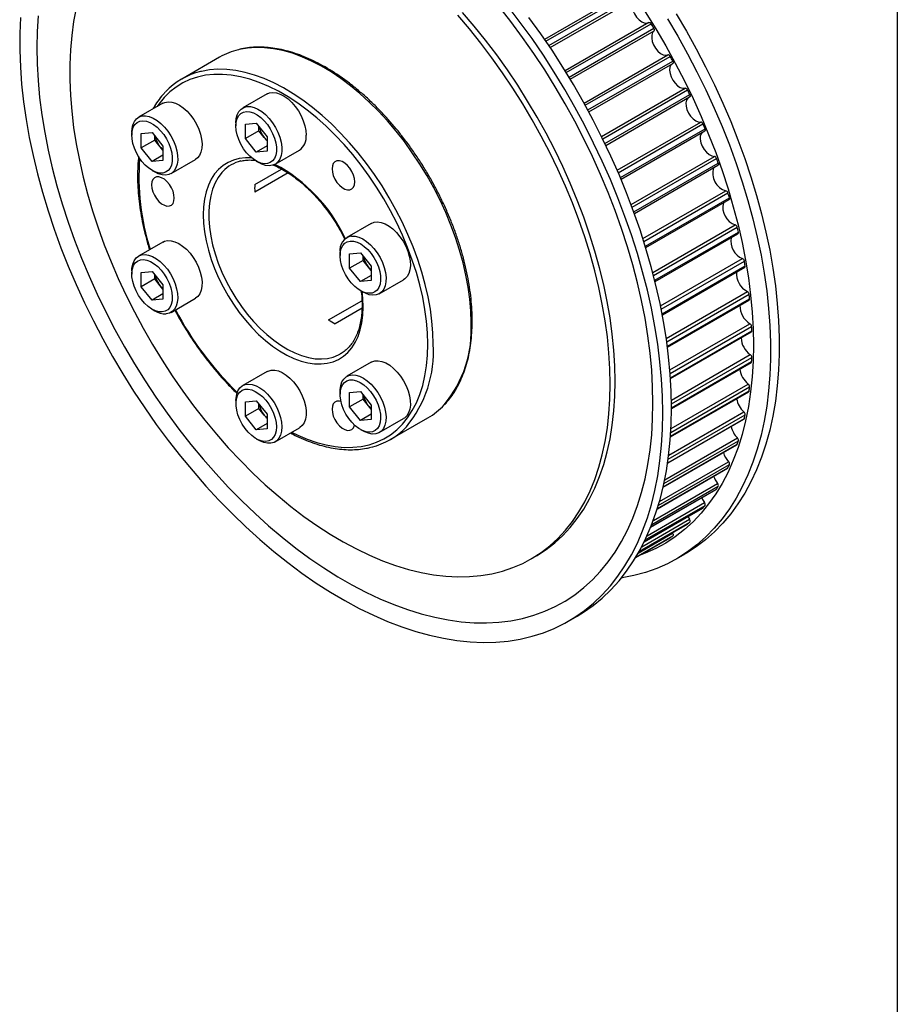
# Model space of a CAD drawing. Header units: millimetres. Extents: x 19 to 819, y 19 to 629.
# Tile 5 of 6: x 704 to 819, y 421 to 550. Entities that reach past the tile are written whole.
import ezdxf

# ---------------------------------------------------------------- set-up
doc = ezdxf.new("R2010")
doc.units = ezdxf.units.MM
doc.header["$LTSCALE"] = 3
doc.layers.add('TEXT', color=140, linetype='Continuous', lineweight=25)

msp = doc.modelspace()

# ---------------------------------------------------------------- linework, layer by layer
for p, q in [((783.98, 553.879), (773.017, 547.55)), ((773.164, 547.336), (784.258, 553.74)), ((773.552, 546.763), (784.649, 553.169)), ((773.739, 546.485), (784.69, 552.807)), ((786.66, 549.767), (775.698, 543.439)), ((775.847, 543.196), (786.953, 549.607)), ((776.209, 542.602), (787.315, 549.013)), ((776.37, 542.336), (787.331, 548.663)), ((730.502, 545.22), (725.553, 542.362)), ((778.186, 539.19), (789.147, 545.518)), ((778.336, 538.919), (789.442, 545.33)), ((778.669, 538.308), (789.775, 544.719)), ((778.805, 538.057), (789.767, 544.386)), ((736.698, 540.407), (733.516, 538.57)), ((780.464, 534.837), (791.415, 541.159)), ((780.611, 534.537), (791.708, 540.943)), ((780.913, 533.914), (792.007, 540.319)), ((781.025, 533.68), (791.988, 540.009)), ((723.073, 539.189), (719.891, 537.352)), ((732.636, 536.624), (732.636, 536.216)), ((733.873, 536.445), (735.287, 536.571)), ((733.873, 534.559), (733.873, 536.445)), ((735.287, 536.571), (736.702, 534.812)), ((735.641, 535.579), (735.641, 536.131)), ((782.514, 530.411), (793.444, 536.721)), ((782.656, 530.084), (793.732, 536.478)), ((719.011, 535.406), (719.011, 534.998)), ((720.248, 535.226), (721.662, 535.353)), ((720.248, 533.341), (720.248, 535.226)), ((721.662, 535.353), (723.076, 533.594)), ((722.016, 534.361), (722.016, 534.913)), ((735.641, 535.579), (733.873, 534.559)), ((736.348, 534.7), (735.641, 535.579)), ((782.924, 529.454), (793.997, 535.846)), ((783.015, 529.237), (793.967, 535.56)), ((722.016, 534.361), (720.248, 533.341)), ((722.723, 533.481), (722.016, 534.361)), ((723.076, 533.594), (723.076, 531.708)), ((735.287, 532.8), (733.873, 534.559)), ((736.702, 533.616), (735.287, 532.8)), ((736.702, 534.26), (736.348, 534.7)), ((736.702, 534.812), (736.702, 532.926)), ((721.662, 531.581), (720.248, 533.341)), ((723.076, 532.398), (721.662, 531.581)), ((723.076, 533.042), (722.723, 533.481)), ((736.702, 532.926), (735.287, 532.8)), ((737.766, 531.209), (740.948, 533.046)), ((723.076, 531.708), (721.662, 531.581)), ((724.141, 529.99), (727.323, 531.827)), ((735.287, 531.624), (735.641, 531.419)), ((784.323, 525.948), (795.219, 532.238)), ((784.455, 525.594), (795.5, 531.97)), ((784.687, 524.962), (795.728, 531.335)), ((784.759, 524.763), (795.689, 531.073)), ((721.662, 530.405), (722.015, 530.201)), ((735.093, 528.549), (738.607, 530.578)), ((739.447, 530.083), (735.093, 527.569)), ((738.608, 530.577), (738.594, 530.57)), ((785.877, 521.481), (796.726, 527.744)), ((785.997, 521.102), (796.999, 527.454)), ((786.192, 520.473), (797.187, 526.82)), ((786.247, 520.293), (797.141, 526.581)), ((750.323, 523.457), (747.141, 521.62)), ((787.167, 517.046), (797.954, 523.274)), ((787.271, 516.645), (798.216, 522.963)), ((787.428, 516.023), (798.364, 522.335)), ((787.468, 515.861), (798.311, 522.12)), ((723.073, 521.021), (719.891, 519.184)), ((746.261, 519.675), (746.261, 519.266)), ((747.499, 519.495), (748.913, 519.621)), ((747.499, 517.609), (747.499, 519.495)), ((748.913, 519.621), (750.327, 517.862)), ((749.266, 518.63), (747.499, 517.609)), ((749.266, 518.63), (749.266, 519.182)), ((749.973, 517.75), (749.266, 518.63)), ((788.186, 512.679), (798.894, 518.86)), ((788.272, 512.256), (799.142, 518.531)), ((719.011, 517.238), (719.011, 516.83)), ((720.248, 517.058), (721.662, 517.185)), ((720.248, 515.173), (720.248, 517.058)), ((721.662, 517.185), (723.076, 515.425)), ((748.913, 515.85), (747.499, 517.609)), ((750.327, 517.31), (749.973, 517.75)), ((750.327, 517.862), (750.327, 515.976)), ((788.39, 511.647), (799.249, 517.915)), ((788.417, 511.504), (799.191, 517.724)), ((722.016, 516.193), (720.248, 515.173)), ((722.016, 516.193), (722.016, 516.745)), ((722.723, 515.313), (722.016, 516.193)), ((750.327, 516.666), (748.913, 515.85)), ((750.327, 515.976), (748.913, 515.85)), ((751.391, 514.259), (754.573, 516.096)), ((721.662, 513.413), (720.248, 515.173)), ((723.076, 514.23), (721.662, 513.413)), ((723.076, 514.874), (722.723, 515.313)), ((723.076, 515.425), (723.076, 513.54)), ((748.912, 514.674), (749.266, 514.47)), ((788.932, 508.415), (799.538, 514.538)), ((723.076, 513.54), (721.662, 513.413)), ((724.141, 511.822), (727.323, 513.659)), ((744.763, 510.821), (749.117, 513.335)), ((788.994, 507.972), (799.771, 514.193)), ((789.074, 507.381), (799.835, 513.593)), ((789.09, 507.256), (799.775, 513.424)), ((721.662, 512.237), (722.015, 512.033)), ((749.126, 512.36), (745.611, 510.331)), ((749.116, 512.354), (749.126, 512.361)), ((789.403, 504.291), (799.881, 510.34)), ((789.44, 503.83), (800.097, 509.982)), ((789.48, 503.26), (800.119, 509.402)), ((789.487, 503.154), (800.057, 509.255)), ((746.157, 506.299), (746.32, 506.389)), ((750.323, 505.289), (747.141, 503.452)), ((789.605, 500.342), (799.921, 506.297)), ((789.612, 499.863), (800.119, 505.929)), ((789.615, 499.322), (800.097, 505.374)), ((789.615, 499.232), (800.035, 505.248)), ((736.698, 504.071), (733.516, 502.234)), ((746.261, 501.507), (746.261, 501.098)), ((747.499, 501.327), (748.913, 501.453)), ((747.499, 499.441), (747.499, 501.327)), ((748.913, 501.453), (750.327, 499.694)), ((789.482, 495.529), (799.711, 501.434)), ((789.487, 495.602), (799.771, 501.539)), ((789.52, 496.111), (799.835, 502.065)), ((789.548, 496.605), (799.657, 502.441)), ((732.636, 500.288), (732.636, 499.88)), ((733.873, 500.109), (735.287, 500.235)), ((733.873, 498.223), (733.873, 500.109)), ((735.287, 500.235), (736.702, 498.476)), ((749.266, 500.462), (747.499, 499.441)), ((749.266, 500.462), (749.266, 501.014)), ((749.973, 499.582), (749.266, 500.462)), ((735.641, 499.243), (733.873, 498.223)), ((735.641, 499.243), (735.641, 499.795)), ((736.348, 498.364), (735.641, 499.243)), ((748.913, 497.682), (747.499, 499.441)), ((750.327, 499.142), (749.973, 499.582)), ((750.327, 499.694), (750.327, 497.808)), ((789.248, 493.118), (799.092, 498.8)), ((735.287, 496.464), (733.873, 498.223)), ((736.702, 497.924), (736.348, 498.364)), ((736.702, 498.476), (736.702, 496.59)), ((750.327, 498.498), (748.913, 497.682)), ((750.327, 497.808), (748.913, 497.682)), ((751.391, 496.091), (754.573, 497.928)), ((752.8, 495.163), (757.75, 498.02)), ((789.108, 492.081), (799.085, 497.841)), ((789.117, 492.139), (799.142, 497.927)), ((789.183, 492.609), (799.249, 498.42)), ((736.702, 497.28), (735.287, 496.464)), ((736.702, 496.59), (735.287, 496.464)), ((737.766, 494.873), (740.948, 496.71)), ((748.912, 496.506), (749.266, 496.302)), ((735.287, 495.288), (735.641, 495.083)), ((788.625, 489.4), (798.364, 495.022)), ((788.734, 489.922), (798.229, 495.403)), ((788.521, 488.93), (798.164, 494.497)), ((788.531, 488.974), (798.216, 494.565)), ((787.764, 486.123), (796.953, 491.427)), ((787.774, 486.154), (796.999, 491.479)), ((787.889, 486.528), (797.187, 491.895)), ((788.045, 487.062), (797.076, 492.276)), ((786.905, 483.715), (795.463, 488.655)), ((786.913, 483.735), (795.5, 488.692)), ((787.037, 484.048), (795.728, 489.065)), ((787.244, 484.594), (795.641, 489.442)), ((786.045, 481.781), (793.704, 486.202)), ((786.051, 481.792), (793.732, 486.226)), ((786.167, 482.033), (793.997, 486.553)), ((786.424, 482.586), (793.935, 486.922)), ((785.714, 481.125), (791.971, 484.737)), ((791.77, 485.086), (791.971, 484.737)), ((785.329, 480.414), (791.69, 484.086)), ((785.331, 480.418), (791.708, 484.099)), ((785.417, 480.573), (792.007, 484.377)), ((791.708, 484.099), (791.69, 484.086)), ((784.925, 479.72), (789.442, 482.328)), ((784.925, 479.72), (789.437, 482.324)), ((784.957, 479.774), (789.775, 482.555)), ((785.268, 480.307), (789.764, 482.902)), ((789.442, 482.328), (789.437, 482.324)), ((789.733, 482.956), (789.764, 482.902)), ((784.925, 479.719), (787.321, 481.103)), ((787.328, 481.107), (787.321, 481.103)), ((771.246, 479.542), (771.882, 479.909)), ((790.257, 479.548), (791.389, 480.201)), ((776.158, 471.409), (777.289, 472.062))]:
    msp.add_line(p, q)
at = {"flags": 128}
for points in [[(711.738, 551.643), (711.405, 549.885), (711.154, 548.063), (710.987, 546.18), (710.903, 544.243), (710.903, 542.254), (710.987, 540.22), (711.154, 538.144), (711.405, 536.033), (711.738, 533.889), (712.153, 531.72), (712.649, 529.53), (713.225, 527.323), (713.879, 525.106), (714.61, 522.884), (715.416, 520.662), (716.295, 518.445), (717.245, 516.238), (718.264, 514.047), (719.349, 511.876), (720.498, 509.732), (721.708, 507.619), (722.977, 505.542), (724.3, 503.506), (725.676, 501.516), (727.1, 499.577), (728.57, 497.692), (730.082, 495.868), (731.632, 494.107), (733.216, 492.415), (734.832, 490.794), (736.475, 489.25), (738.141, 487.785), (739.826, 486.404), (741.526, 485.109), (743.238, 483.903), (744.956, 482.79), (746.678, 481.772), (748.399, 480.851), (750.114, 480.03), (751.821, 479.311), (753.514, 478.694), (755.19, 478.183), (756.845, 477.777), (758.475, 477.478), (760.075, 477.287), (761.643, 477.204), (763.174, 477.229), (764.666, 477.362), (766.113, 477.604), (767.514, 477.952), (768.863, 478.407), (770.16, 478.967), (771.399, 479.632), (772.579, 480.399), (773.697, 481.267), (774.749, 482.233), (775.734, 483.295), (776.649, 484.452), (777.491, 485.699), (778.26, 487.035), (778.953, 488.455), (779.568, 489.957), (780.104, 491.537), (780.56, 493.192), (780.934, 494.916), (781.226, 496.707), (781.435, 498.56), (781.561, 500.471), (781.603, 502.434)], [(787.189, 499.944), (787.147, 502.087), (787.022, 504.273), (786.814, 506.499), (786.523, 508.759), (786.149, 511.049), (785.694, 513.364), (785.159, 515.7), (784.545, 518.051), (783.852, 520.413), (783.083, 522.781), (782.239, 525.15), (781.321, 527.514), (780.333, 529.87), (779.274, 532.212), (778.149, 534.536), (776.959, 536.835), (775.707, 539.107), (774.394, 541.346), (773.025, 543.547), (771.602, 545.706), (770.127, 547.818), (768.604, 549.879), (767.037, 551.885)], [(788.483, 498.65), (788.441, 500.839), (788.316, 503.071), (788.108, 505.343), (787.817, 507.649), (787.443, 509.986), (786.988, 512.349), (786.453, 514.733), (785.838, 517.133), (785.145, 519.544), (784.375, 521.963), (783.529, 524.383), (782.61, 526.8), (781.619, 529.21), (780.558, 531.607), (779.429, 533.987), (778.235, 536.345), (776.977, 538.677), (775.659, 540.977), (774.283, 543.241), (772.851, 545.465), (771.367, 547.645), (769.833, 549.775), (768.253, 551.852)], [(784.69, 552.807), (784.523, 552.547), (784.446, 552.196), (784.464, 551.781), (784.576, 551.332), (784.774, 550.883), (785.043, 550.467), (785.363, 550.116), (785.71, 549.854), (786.058, 549.703), (786.382, 549.672), (786.617, 549.742)], [(704.431, 550.417), (704.348, 548.303), (704.348, 546.138), (704.431, 543.927), (704.598, 541.675), (704.848, 539.385), (705.181, 537.063), (705.595, 534.712), (706.09, 532.338), (706.665, 529.946), (707.32, 527.539), (708.052, 525.124), (708.86, 522.704), (709.742, 520.285), (710.697, 517.871), (711.724, 515.467), (712.819, 513.077), (713.981, 510.708), (715.207, 508.362), (716.495, 506.046), (717.843, 503.763), (719.247, 501.518), (720.705, 499.316), (722.214, 497.16), (723.772, 495.056), (725.374, 493.007), (727.018, 491.018), (728.7, 489.092), (730.418, 487.233), (732.167, 485.445), (733.945, 483.732), (735.748, 482.096), (737.571, 480.541), (739.412, 479.071), (741.267, 477.688), (743.133, 476.394), (745.004, 475.193), (746.879, 474.087), (748.753, 473.077), (750.622, 472.167), (752.482, 471.358), (754.331, 470.651), (756.164, 470.047), (757.977, 469.549), (759.768, 469.157), (761.532, 468.871), (763.266, 468.693), (764.966, 468.623), (766.63, 468.66), (768.253, 468.805), (769.833, 469.058), (771.367, 469.418), (772.851, 469.883), (774.283, 470.455), (775.659, 471.13), (776.977, 471.908), (778.235, 472.788), (779.429, 473.767), (780.558, 474.844), (781.619, 476.016), (782.61, 477.282), (783.529, 478.638), (784.375, 480.082), (785.145, 481.611), (785.838, 483.222), (786.453, 484.912), (786.988, 486.678), (787.443, 488.515), (787.817, 490.421), (788.108, 492.391), (788.316, 494.422), (788.441, 496.51), (788.483, 498.65)], [(706.746, 550.615), (706.621, 548.574), (706.579, 546.48), (706.621, 544.337), (706.746, 542.151), (706.954, 539.925), (707.246, 537.665), (707.619, 535.375), (708.074, 533.06), (708.609, 530.724), (709.223, 528.373), (709.916, 526.01), (710.685, 523.643), (711.529, 521.274), (712.447, 518.909), (713.435, 516.554), (714.494, 514.212), (715.619, 511.888), (716.809, 509.588), (718.061, 507.317), (719.374, 505.078), (720.743, 502.877), (722.166, 500.718), (723.641, 498.606), (725.164, 496.544), (726.731, 494.538), (728.341, 492.592), (729.989, 490.709), (731.672, 488.893), (733.387, 487.148), (735.129, 485.478), (736.896, 483.887), (738.684, 482.376), (740.488, 480.951), (742.306, 479.613), (744.133, 478.365), (745.967, 477.211), (747.801, 476.151), (749.635, 475.19), (751.462, 474.327), (753.28, 473.567), (755.084, 472.909), (756.872, 472.355), (758.639, 471.907), (760.381, 471.565), (762.096, 471.33), (763.779, 471.202), (765.427, 471.183), (767.037, 471.271), (768.604, 471.467), (770.127, 471.77), (771.602, 472.18), (773.025, 472.695), (774.394, 473.315), (775.707, 474.039), (776.959, 474.865), (778.149, 475.79), (779.274, 476.814), (780.333, 477.935), (781.321, 479.149), (782.239, 480.454), (783.083, 481.848), (783.852, 483.328), (784.545, 484.89), (785.159, 486.532), (785.694, 488.25), (786.149, 490.04), (786.523, 491.899), (786.814, 493.823), (787.022, 495.808), (787.147, 497.85), (787.189, 499.944)], [(781.603, 502.434), (781.561, 504.446), (781.435, 506.502), (781.226, 508.596), (780.934, 510.724), (780.56, 512.881), (780.104, 515.062), (779.568, 517.261), (778.953, 519.473), (778.26, 521.693), (777.491, 523.916), (776.649, 526.137), (775.734, 528.349), (774.749, 530.549), (773.697, 532.73), (772.579, 534.888), (771.399, 537.017), (770.16, 539.113), (768.863, 541.17), (767.514, 543.184), (766.113, 545.149), (764.666, 547.062), (763.174, 548.917), (761.643, 550.71)], [(782.239, 502.802), (782.197, 504.814), (782.072, 506.869), (781.863, 508.964), (781.57, 511.092), (781.196, 513.249), (780.74, 515.429), (780.204, 517.628), (779.589, 519.841), (778.896, 522.061), (778.128, 524.284), (777.285, 526.504), (776.37, 528.717), (775.386, 530.916), (774.333, 533.098), (773.216, 535.256), (772.036, 537.385), (770.796, 539.481), (769.5, 541.538), (768.15, 543.551), (766.75, 545.517), (765.302, 547.429), (763.811, 549.284), (762.28, 551.077)], [(789.615, 499.303), (789.573, 501.492), (789.448, 503.724), (789.239, 505.996), (788.948, 508.302), (788.575, 510.639), (788.12, 513.002), (787.584, 515.386), (786.969, 517.786), (786.276, 520.197), (785.506, 522.616), (784.66, 525.036), (783.741, 527.453), (782.75, 529.863), (781.689, 532.26), (780.56, 534.64), (779.366, 536.998), (778.109, 539.33), (776.79, 541.63), (775.414, 543.894), (773.983, 546.119), (772.498, 548.298), (770.965, 550.428)], [(786.177, 551.139), (787.547, 548.938), (788.859, 546.7), (790.111, 544.428), (791.301, 542.128), (792.427, 539.805), (793.485, 537.463), (794.474, 535.107), (795.391, 532.742), (796.235, 530.374), (797.004, 528.006), (797.697, 525.644), (798.312, 523.293), (798.847, 520.957), (799.301, 518.641), (799.675, 516.351), (799.966, 514.091), (800.174, 511.866), (800.3, 509.679), (800.341, 507.537), (800.3, 505.443), (800.174, 503.401), (799.966, 501.416), (799.675, 499.492), (799.301, 497.633), (798.847, 495.843), (798.312, 494.125), (797.697, 492.483), (797.004, 490.92), (796.235, 489.441), (795.391, 488.047), (794.474, 486.741), (793.485, 485.527), (792.427, 484.407), (791.301, 483.383), (790.111, 482.457), (788.859, 481.632), (787.547, 480.908), (786.177, 480.288), (785.387, 479.986)], [(790.209, 550.907), (791.556, 548.624), (792.845, 546.307), (794.071, 543.962), (795.233, 541.592), (796.328, 539.203), (797.354, 536.799), (798.309, 534.385), (799.192, 531.965), (800, 529.546), (800.732, 527.13), (801.386, 524.724), (801.961, 522.331), (802.457, 519.957), (802.871, 517.607), (803.203, 515.284), (803.453, 512.995), (803.62, 510.742), (803.704, 508.531), (803.704, 506.367), (803.62, 504.252), (803.453, 502.192), (803.203, 500.191), (802.871, 498.252), (802.457, 496.38), (801.961, 494.578), (801.386, 492.85), (800.732, 491.199), (800, 489.628), (799.192, 488.141), (798.309, 486.741), (797.354, 485.43), (796.328, 484.211), (795.233, 483.086), (794.071, 482.058), (792.845, 481.128), (791.556, 480.299), (791.389, 480.201)], [(789.078, 550.253), (790.425, 547.971), (791.713, 545.654), (792.94, 543.309), (794.101, 540.939), (795.196, 538.55), (796.223, 536.146), (797.178, 533.732), (798.061, 531.312), (798.869, 528.892), (799.601, 526.477), (800.255, 524.07), (800.83, 521.678), (801.325, 519.304), (801.74, 516.954), (802.072, 514.631), (802.322, 512.342), (802.489, 510.089), (802.572, 507.878), (802.572, 505.713), (802.489, 503.599), (802.322, 501.539), (802.072, 499.538), (801.74, 497.599), (801.325, 495.727), (800.83, 493.925), (800.255, 492.197), (799.601, 490.546), (798.869, 488.975), (798.061, 487.488), (797.178, 486.088), (796.223, 484.777), (795.196, 483.558), (794.101, 482.433), (792.94, 481.405), (791.713, 480.475), (790.425, 479.646), (789.078, 478.919), (787.673, 478.295), (786.215, 477.777), (784.706, 477.364), (783.149, 477.058), (783.058, 477.043)], [(786.66, 549.767), (786.688, 549.778), (786.724, 549.781), (786.762, 549.774), (786.803, 549.756), (786.844, 549.73), (786.883, 549.695), (786.92, 549.654), (786.953, 549.607)], [(787.331, 548.663), (787.138, 548.437), (787.031, 548.112), (787.018, 547.714), (787.101, 547.272), (787.273, 546.82), (787.521, 546.39), (787.827, 546.015), (788.168, 545.722), (788.519, 545.534), (788.854, 545.464), (789.147, 545.518)], [(763.395, 510.496), (763.353, 511.991), (763.227, 513.528), (763.017, 515.101), (762.725, 516.701), (762.351, 518.324), (761.898, 519.961), (761.367, 521.605), (760.76, 523.249), (760.081, 524.886), (759.332, 526.509), (758.517, 528.11), (757.638, 529.683), (756.701, 531.221), (755.708, 532.716), (754.665, 534.163), (753.576, 535.556), (752.446, 536.887), (751.279, 538.152), (750.081, 539.344), (748.856, 540.459), (747.612, 541.492), (746.352, 542.437), (745.082, 543.292), (743.808, 544.051), (742.535, 544.713), (741.269, 545.274), (740.016, 545.731), (738.781, 546.083), (737.569, 546.328), (736.386, 546.465), (735.237, 546.493), (734.126, 546.412), (733.06, 546.223), (732.959, 546.199)], [(789.724, 544.361), (789.546, 544.192), (789.411, 543.896), (789.368, 543.519), (789.42, 543.088), (789.565, 542.635), (789.791, 542.194), (790.08, 541.798), (790.413, 541.476), (790.764, 541.253), (791.106, 541.144), (791.415, 541.159)], [(789.775, 544.719), (789.799, 544.667), (789.817, 544.614), (789.827, 544.563), (789.829, 544.514), (789.824, 544.471), (789.811, 544.434), (789.791, 544.404), (789.767, 544.386)], [(757.738, 507.639), (757.696, 509.122), (757.569, 510.648), (757.359, 512.208), (757.066, 513.798), (756.692, 515.408), (756.237, 517.032), (755.705, 518.664), (755.098, 520.295), (754.417, 521.918), (753.668, 523.526), (752.851, 525.112), (751.973, 526.668), (751.035, 528.188), (750.043, 529.666), (749.001, 531.094), (747.913, 532.465), (746.785, 533.775), (745.621, 535.017), (744.427, 536.185), (743.208, 537.274), (741.969, 538.28), (740.716, 539.198), (739.455, 540.024), (738.191, 540.753), (736.93, 541.384), (735.677, 541.913), (734.438, 542.337), (733.219, 542.655), (732.025, 542.866), (730.861, 542.968), (729.733, 542.961), (728.645, 542.845), (727.603, 542.62), (726.611, 542.288), (725.673, 541.85), (724.795, 541.308), (723.978, 540.665), (723.229, 539.922), (722.548, 539.085), (722.315, 538.751)], [(758.445, 507.639), (758.403, 509.134), (758.277, 510.671), (758.067, 512.243), (757.775, 513.844), (757.401, 515.466), (756.948, 517.103), (756.417, 518.747), (755.81, 520.391), (755.131, 522.028), (754.382, 523.651), (753.567, 525.252), (752.688, 526.825), (751.751, 528.363), (750.759, 529.859), (749.716, 531.306), (748.626, 532.698), (747.496, 534.03), (746.329, 535.294), (745.131, 536.487), (743.907, 537.602), (742.662, 538.634), (741.402, 539.58), (740.132, 540.434), (738.858, 541.194), (737.585, 541.856), (736.32, 542.416), (735.067, 542.874), (733.831, 543.226), (732.62, 543.471), (731.436, 543.607), (730.287, 543.636), (729.177, 543.555), (728.11, 543.366), (728.009, 543.342)], [(736.698, 540.407), (737.036, 540.548), (737.47, 540.606), (737.943, 540.553), (738.441, 540.389), (738.951, 540.12), (739.456, 539.753), (739.944, 539.3), (740.399, 538.772), (740.808, 538.185), (741.161, 537.557), (741.447, 536.904), (741.657, 536.247), (741.785, 535.603), (741.828, 534.992)], [(792.007, 540.319), (792.029, 540.266), (792.043, 540.214), (792.05, 540.163), (792.049, 540.117), (792.04, 540.076), (792.023, 540.042), (792, 540.017), (791.988, 540.009)], [(723.073, 539.189), (723.343, 539.309), (723.769, 539.386), (724.237, 539.351), (724.732, 539.205), (725.24, 538.953), (725.747, 538.602), (726.239, 538.162), (726.7, 537.646)], [(732.636, 536.624), (732.679, 537.186), (732.807, 537.681), (733.017, 538.096), (733.303, 538.419), (733.656, 538.641), (734.065, 538.754), (734.521, 538.756), (735.008, 538.647), (735.513, 538.43), (736.023, 538.111), (736.521, 537.7), (736.994, 537.207), (737.428, 536.648), (737.811, 536.038), (738.131, 535.395), (738.379, 534.738), (738.549, 534.085), (738.635, 533.455), (738.635, 532.867), (738.549, 532.336), (738.379, 531.879), (738.131, 531.509), (737.811, 531.236), (737.428, 531.068), (736.994, 531.01), (736.521, 531.063), (736.023, 531.227), (735.641, 531.419)], [(791.767, 539.881), (791.73, 539.845), (791.567, 539.581), (791.494, 539.227), (791.516, 538.809), (791.632, 538.36), (791.833, 537.911), (792.105, 537.498), (792.426, 537.149), (792.774, 536.893), (793.122, 536.746), (793.444, 536.721)], [(719.011, 535.406), (719.041, 535.878), (719.155, 536.386), (719.352, 536.815), (719.625, 537.154), (719.967, 537.393), (720.368, 537.525), (720.817, 537.545), (721.3, 537.455), (721.803, 537.255), (722.313, 536.953), (722.814, 536.556), (723.292, 536.076), (723.734, 535.527), (724.126, 534.924), (724.457, 534.286), (724.718, 533.629), (724.901, 532.974), (725.002, 532.339), (725.016, 531.743), (724.944, 531.202), (724.788, 530.731), (724.552, 530.346), (724.243, 530.056), (723.87, 529.87), (723.444, 529.793), (722.977, 529.828), (722.482, 529.974), (722.015, 530.201)], [(726.7, 537.646), (727.119, 537.068), (727.482, 536.445), (727.779, 535.796), (728.002, 535.138), (728.144, 534.49), (728.202, 533.872), (728.173, 533.301), (728.058, 532.794), (727.862, 532.364), (727.588, 532.025), (727.323, 531.827)], [(732.636, 536.216), (732.678, 536.738), (732.805, 537.194), (733.011, 537.57), (733.291, 537.853), (733.634, 538.034), (734.031, 538.107), (734.468, 538.071), (734.932, 537.925), (735.406, 537.676), (735.878, 537.33), (736.33, 536.899), (736.748, 536.398), (737.12, 535.841), (737.433, 535.247), (737.677, 534.635), (737.844, 534.024), (737.928, 533.435), (737.928, 532.886), (737.844, 532.395), (737.677, 531.978), (737.433, 531.647), (737.12, 531.414), (736.748, 531.287), (736.33, 531.268), (735.878, 531.359), (735.406, 531.558), (734.932, 531.857), (734.468, 532.246), (734.031, 532.714), (733.634, 533.246), (733.291, 533.824), (733.011, 534.429), (732.805, 535.043), (732.678, 535.645), (732.636, 536.216)], [(720.336, 531.581), (719.948, 532.121), (719.614, 532.705), (719.346, 533.313), (719.153, 533.926), (719.04, 534.524), (719.012, 535.089), (719.068, 535.601), (719.209, 536.045), (719.428, 536.406), (719.718, 536.672), (720.072, 536.835), (720.476, 536.89), (720.919, 536.835), (721.385, 536.672), (721.86, 536.406), (722.329, 536.045), (722.777, 535.602), (723.189, 535.09), (723.551, 534.525), (723.853, 533.927), (724.085, 533.314), (724.238, 532.706), (724.309, 532.122), (724.295, 531.582), (724.196, 531.102), (724.016, 530.698), (723.76, 530.383), (723.436, 530.167), (723.056, 530.058), (722.631, 530.057), (722.175, 530.167), (721.702, 530.382), (721.228, 530.697), (720.768, 531.101), (720.336, 531.581)], [(793.57, 535.33), (793.483, 535.199), (793.38, 534.87), (793.372, 534.47), (793.459, 534.027), (793.634, 533.575), (793.885, 533.146), (794.193, 532.774), (794.535, 532.486), (794.886, 532.303), (795.219, 532.238)], [(793.997, 535.846), (794.015, 535.793), (794.026, 535.742), (794.029, 535.693), (794.025, 535.649), (794.012, 535.611), (793.993, 535.581), (793.967, 535.56)], [(734.705, 532.034), (733.868, 532.052), (733.063, 531.961), (732.304, 531.762), (731.597, 531.457), (730.949, 531.048), (730.364, 530.539), (729.847, 529.933), (729.402, 529.236), (729.033, 528.452), (728.743, 527.589), (728.535, 526.654), (728.409, 525.653), (728.367, 524.595), (728.409, 523.488), (728.535, 522.342), (728.743, 521.165), (729.033, 519.967), (729.402, 518.758), (729.847, 517.547), (730.364, 516.345), (730.949, 515.16), (731.597, 514.002), (732.304, 512.882), (733.063, 511.807), (733.868, 510.786), (734.713, 509.828), (735.592, 508.94), (736.496, 508.13), (737.419, 507.403), (738.354, 506.767), (739.292, 506.225), (740.227, 505.783), (741.15, 505.443), (742.054, 505.209), (742.933, 505.083), (743.778, 505.065), (744.583, 505.156), (745.342, 505.354), (746.049, 505.659), (746.697, 506.068), (747.282, 506.578), (747.799, 507.183), (748.244, 507.881), (748.613, 508.664), (748.903, 509.527), (749.111, 510.463), (749.237, 511.464), (749.279, 512.522), (749.279, 512.522)], [(748.174, 528.894), (748.131, 529.329), (748.004, 529.789), (747.801, 530.246), (747.533, 530.675), (747.216, 531.05), (746.869, 531.35), (746.511, 531.557), (746.163, 531.658), (745.846, 531.649), (745.578, 531.53), (745.375, 531.307), (745.248, 530.994), (745.205, 530.608), (745.248, 530.173), (745.375, 529.713), (745.578, 529.256), (745.846, 528.827), (746.163, 528.452), (746.511, 528.152), (746.869, 527.945), (747.216, 527.844), (747.533, 527.853), (747.801, 527.972), (748.004, 528.195), (748.131, 528.508), (748.174, 528.894)], [(795.728, 531.335), (795.743, 531.283), (795.75, 531.232), (795.75, 531.185), (795.742, 531.144), (795.726, 531.109), (795.703, 531.083), (795.689, 531.073)], [(730.929, 530.262), (730.792, 530.112), (730.315, 529.48), (729.91, 528.76), (729.583, 527.957), (729.334, 527.077), (729.168, 526.129), (729.084, 525.12), (729.084, 524.058), (729.168, 522.952), (729.334, 521.811), (729.583, 520.645), (729.91, 519.464), (730.315, 518.277), (730.792, 517.093), (731.34, 515.924), (731.952, 514.778), (732.624, 513.665), (733.35, 512.595), (734.125, 511.575), (734.942, 510.615), (735.793, 509.723), (736.673, 508.905), (737.573, 508.169), (738.487, 507.521), (739.407, 506.966), (740.324, 506.509), (741.232, 506.154), (742.123, 505.902), (742.99, 505.758), (743.824, 505.721), (744.621, 505.792), (745.372, 505.971), (746.072, 506.255), (746.157, 506.299)], [(724.575, 526.784), (724.532, 527.219), (724.405, 527.679), (724.201, 528.136), (723.933, 528.565), (723.616, 528.94), (723.269, 529.24), (722.911, 529.446), (722.563, 529.548), (722.246, 529.539), (721.978, 529.42), (721.775, 529.197), (721.648, 528.884), (721.605, 528.498), (721.648, 528.063), (721.775, 527.603), (721.978, 527.145), (722.246, 526.717), (722.563, 526.342), (722.911, 526.042), (723.269, 525.835), (723.616, 525.734), (723.933, 525.743), (724.201, 525.862), (724.405, 526.085), (724.532, 526.398), (724.575, 526.784)], [(797.187, 526.82), (797.199, 526.768), (797.203, 526.719), (797.199, 526.674), (797.187, 526.636), (797.168, 526.605), (797.143, 526.583), (797.141, 526.581)], [(750.323, 523.457), (750.338, 523.466), (750.73, 523.616), (751.172, 523.655), (751.65, 523.583), (752.151, 523.402), (752.661, 523.116), (753.164, 522.734), (753.647, 522.267), (754.096, 521.728), (754.497, 521.133), (754.839, 520.499), (755.112, 519.845), (755.309, 519.188), (755.423, 518.549), (755.452, 517.944), (755.395, 517.393), (755.252, 516.91), (755.029, 516.509), (754.732, 516.203), (754.573, 516.096)], [(723.073, 521.021), (723.277, 521.118), (723.695, 521.213)], [(723.695, 521.213), (724.157, 521.196), (724.648, 521.069), (725.155, 520.835), (725.664, 520.499), (726.159, 520.073), (726.626, 519.569), (727.052, 519), (727.425, 518.383), (727.734, 517.737), (727.97, 517.079), (728.126, 516.429), (728.198, 515.804), (728.184, 515.224), (728.083, 514.705), (727.9, 514.262), (727.639, 513.907), (727.323, 513.659)], [(747.587, 521.153), (748.018, 521.135), (748.478, 521.007), (748.952, 520.774), (749.425, 520.444), (749.882, 520.027), (750.307, 519.536), (750.687, 518.987), (751.01, 518.398), (751.266, 517.787), (751.447, 517.175), (751.545, 516.581), (751.56, 516.024), (751.489, 515.523), (751.335, 515.092), (751.104, 514.746), (750.802, 514.496), (750.439, 514.351), (750.027, 514.314), (749.58, 514.387), (749.111, 514.568), (748.636, 514.85), (748.169, 515.226), (747.727, 515.682), (747.322, 516.204), (746.969, 516.775), (746.678, 517.377), (746.459, 517.991), (746.319, 518.596), (746.262, 519.174), (746.291, 519.706), (746.403, 520.174), (746.597, 520.564), (746.865, 520.863), (747.198, 521.061), (747.587, 521.153)], [(747.764, 521.813), (748.225, 521.796), (748.717, 521.669), (749.224, 521.434), (749.732, 521.099), (750.227, 520.673), (750.695, 520.168), (751.121, 519.6), (751.494, 518.983), (751.803, 518.337), (752.039, 517.679), (752.195, 517.028), (752.267, 516.404), (752.252, 515.824), (752.152, 515.305), (751.969, 514.861), (751.708, 514.507), (751.376, 514.251), (750.984, 514.101), (750.543, 514.061), (750.065, 514.133), (749.564, 514.315), (749.266, 514.47)], [(719.011, 517.238), (719.03, 517.619), (719.13, 518.138), (719.313, 518.581), (719.575, 518.936), (719.906, 519.192), (720.298, 519.342), (720.739, 519.382), (721.217, 519.31), (721.719, 519.128), (722.228, 518.842), (722.732, 518.46), (723.215, 517.993), (723.663, 517.454), (724.064, 516.86), (724.406, 516.226), (724.68, 515.571), (724.876, 514.915), (724.991, 514.275), (725.02, 513.671), (724.962, 513.119), (724.82, 512.636), (724.597, 512.236), (724.3, 511.929), (723.937, 511.725), (723.518, 511.63), (723.518, 511.63)], [(722.988, 511.882), (722.557, 511.9), (722.097, 512.028), (721.623, 512.26), (721.15, 512.591), (720.693, 513.008), (720.268, 513.499), (719.888, 514.048), (719.565, 514.637), (719.309, 515.247), (719.128, 515.859), (719.029, 516.453), (719.015, 517.01), (719.086, 517.512), (719.24, 517.943), (719.471, 518.289), (719.773, 518.538), (720.136, 518.684), (720.548, 518.721), (720.995, 518.648), (721.464, 518.467), (721.939, 518.184), (722.406, 517.809), (722.848, 517.353), (723.253, 516.831), (723.606, 516.26), (723.897, 515.657), (724.116, 515.044), (724.256, 514.438), (724.313, 513.861), (724.284, 513.329), (724.172, 512.861), (723.978, 512.471), (723.71, 512.172), (723.377, 511.973), (722.988, 511.882)], [(749.279, 512.522), (749.237, 513.629), (749.144, 514.54)], [(739.923, 496.118), (740.716, 495.733), (741.969, 495.204), (743.208, 494.78), (744.427, 494.461), (745.621, 494.251), (746.785, 494.149), (747.913, 494.156), (749.001, 494.272), (750.043, 494.496), (751.035, 494.828), (751.973, 495.266), (752.851, 495.808), (753.668, 496.452), (754.417, 497.194), (755.098, 498.032), (755.705, 498.961), (756.237, 499.978), (756.692, 501.078), (757.066, 502.256), (757.359, 503.507), (757.569, 504.825), (757.696, 506.204), (757.738, 507.639)], [(750.323, 505.289), (750.4, 505.33), (750.801, 505.462), (751.249, 505.483), (751.732, 505.392), (752.236, 505.193), (752.745, 504.89), (753.247, 504.493), (753.725, 504.013), (754.166, 503.464), (754.558, 502.862), (754.89, 502.223), (755.151, 501.567), (755.334, 500.912), (755.434, 500.277), (755.449, 499.68), (755.377, 499.139), (755.221, 498.669), (754.985, 498.283), (754.676, 497.993), (754.573, 497.928)], [(736.698, 504.071), (736.838, 504.142), (737.247, 504.255), (737.702, 504.257), (738.19, 504.148), (738.695, 503.931), (739.205, 503.612), (739.703, 503.2), (740.176, 502.708), (740.61, 502.149), (740.993, 501.539), (741.313, 500.896), (741.561, 500.239), (741.731, 499.586), (741.817, 498.956), (741.817, 498.367), (741.731, 497.837), (741.561, 497.38), (741.313, 497.01), (740.993, 496.737), (740.948, 496.71)], [(746.261, 501.507), (746.266, 501.7), (746.338, 502.241), (746.494, 502.712), (746.73, 503.097), (747.039, 503.387), (747.412, 503.573), (747.838, 503.65), (748.305, 503.615), (748.8, 503.469), (749.309, 503.217), (749.816, 502.866), (750.307, 502.426), (750.769, 501.91)], [(750.239, 501.454), (750.627, 500.914), (750.961, 500.33), (751.229, 499.722), (751.422, 499.109), (751.535, 498.51), (751.563, 497.946), (751.506, 497.434), (751.366, 496.99), (751.147, 496.629), (750.857, 496.363), (750.503, 496.199), (750.099, 496.144), (749.656, 496.199), (749.19, 496.362), (748.715, 496.629), (748.246, 496.989), (747.798, 497.433), (747.386, 497.945), (747.024, 498.509), (746.722, 499.107), (746.49, 499.721), (746.337, 500.329), (746.266, 500.913), (746.28, 501.453), (746.379, 501.933), (746.559, 502.337), (746.815, 502.652), (747.138, 502.867), (747.519, 502.977), (747.944, 502.977), (748.4, 502.868), (748.873, 502.652), (749.347, 502.337), (749.807, 501.934), (750.239, 501.454)], [(771.882, 479.909), (772.036, 479.999), (773.216, 480.766), (774.333, 481.634), (775.386, 482.6), (776.37, 483.663), (777.285, 484.819), (778.128, 486.067), (778.896, 487.402), (779.589, 488.823), (780.204, 490.325), (780.74, 491.905), (781.196, 493.559), (781.57, 495.284), (781.863, 497.075), (782.072, 498.928), (782.197, 500.838), (782.239, 502.802)], [(732.636, 500.288), (732.647, 500.576), (732.733, 501.107), (732.903, 501.564), (733.151, 501.934), (733.471, 502.207), (733.854, 502.375), (734.288, 502.433), (734.761, 502.38), (735.259, 502.216), (735.769, 501.947), (736.274, 501.58), (736.762, 501.127), (737.217, 500.599), (737.626, 500.012), (737.979, 499.384), (738.265, 498.731), (738.475, 498.074), (738.603, 497.43), (738.646, 496.819)], [(737.939, 496.819), (737.896, 496.296), (737.77, 495.84), (737.564, 495.465), (737.284, 495.182), (736.941, 495.001), (736.544, 494.928), (736.107, 494.964), (735.643, 495.109), (735.168, 495.359), (734.697, 495.705), (734.245, 496.135), (733.827, 496.637), (733.455, 497.194), (733.142, 497.788), (732.898, 498.4), (732.731, 499.01), (732.646, 499.599), (732.646, 500.148), (732.731, 500.64), (732.898, 501.057), (733.142, 501.388), (733.455, 501.62), (733.827, 501.748), (734.245, 501.767), (734.697, 501.675), (735.168, 501.477), (735.643, 501.178), (736.107, 500.788), (736.544, 500.32), (736.941, 499.789), (737.284, 499.211), (737.564, 498.606), (737.77, 497.992), (737.896, 497.39), (737.939, 496.819)], [(750.769, 501.91), (751.187, 501.332), (751.55, 500.709), (751.847, 500.059), (752.07, 499.401), (752.213, 498.754), (752.27, 498.136), (752.241, 497.565), (752.127, 497.057), (751.93, 496.628), (751.657, 496.289), (751.315, 496.05), (750.914, 495.918), (750.465, 495.897), (749.982, 495.988), (749.479, 496.187), (749.266, 496.302)], [(746.376, 500.14), (746.163, 500.19), (745.846, 500.181), (745.578, 500.062), (745.375, 499.839), (745.248, 499.526), (745.205, 499.14), (745.248, 498.705), (745.375, 498.245), (745.578, 497.788), (745.846, 497.359), (746.163, 496.984), (746.511, 496.684), (746.869, 496.478), (747.216, 496.376), (747.533, 496.385), (747.801, 496.504), (748.004, 496.727), (748.131, 497.04), (748.141, 497.084)], [(777.289, 472.062), (778.109, 472.561), (779.366, 473.441), (780.56, 474.42), (781.689, 475.497), (782.75, 476.669), (783.741, 477.935), (784.66, 479.291), (785.506, 480.735), (786.276, 482.264), (786.969, 483.875), (787.584, 485.565), (788.12, 487.331), (788.575, 489.168), (788.948, 491.074), (789.239, 493.044), (789.448, 495.076), (789.573, 497.163), (789.615, 499.303)], [(738.646, 496.819), (738.603, 496.257), (738.475, 495.762), (738.265, 495.346), (737.979, 495.023), (737.626, 494.802), (737.217, 494.689), (736.762, 494.686), (736.274, 494.795), (735.769, 495.013), (735.641, 495.083)], [(795.5, 488.692), (795.478, 488.666), (795.463, 488.655)], [(793.57, 487.562), (793.673, 487.343), (793.935, 486.922)], [(793.732, 486.226), (793.707, 486.204), (793.704, 486.202)], [(789.764, 482.902), (789.791, 482.851), (789.811, 482.798), (789.824, 482.746), (789.829, 482.696), (789.827, 482.651), (789.817, 482.611), (789.799, 482.579), (789.775, 482.555)]]:
    msp.add_lwpolyline(points, dxfattribs=at)
for centre, radius, start, end in [((703.477, 498.157), 98.057, 31.24088, 31.64725), ((787.101, 548.829), 0.283, 324.27226, 40.73135), ((735.14, 537.162), 9.297, 103.56854, 119.92055), ((789.175, 545.237), 0.283, 19.26536, 95.73562), ((703.479, 498.151), 98.058, 28.35276, 28.75912), ((730.187, 534.335), 9.267, 103.59325, 136.70935), ((791.409, 540.845), 0.314, 18.08184, 89.00281), ((704.8, 498.82), 96.578, 25.44787, 25.85838), ((793.402, 536.379), 0.345, 16.73598, 82.99553), ((707.444, 500.001), 93.682, 22.49629, 22.91522), ((725.283, 535.555), 3.294, 192.3087, 219.00933), ((738.908, 536.773), 3.294, 192.3087, 219.00933), ((739.75, 534.76), 2.091, 304.94167, 6.37051), ((738.616, 536.506), 2.899, 218.54685, 228.68881), ((724.99, 535.288), 2.899, 218.54685, 228.68881), ((750.748, 529.485), 30.809, 175.354, 197.80726), ((734.454, 526.942), 4.842, 104.03, 136.71624), ((727.882, 512.638), 21.011, 24.88939, 62.02139), ((795.139, 531.872), 0.375, 15.20105, 77.63615), ((711.343, 501.508), 89.501, 19.46666, 19.89853), ((797.357, 530.013), 2.355, 161.92083, 254.4573), ((748.553, 528.059), 13.469, 177.91543, 182.08457), ((796.608, 527.36), 0.402, 13.46367, 72.846), ((716.362, 503.147), 84.22, 16.32524, 16.77498), ((798.758, 525.565), 2.429, 165.94136, 250.67312), ((797.799, 522.878), 0.425, 11.5156, 68.55187), ((722.307, 504.728), 78.068, 13.03493, 13.508), ((798.188, 522.264), 0.189, 310.40577, 22.04528), ((748.114, 519.969), 1.876, 100.75873, 189.03992), ((799.928, 521.192), 2.55, 170.76867, 246.08649), ((752.533, 519.824), 3.294, 192.3087, 219.00933), ((798.704, 518.459), 0.444, 9.34854, 64.68905), ((728.935, 506.08), 71.302, 9.5542, 10.05674), ((752.241, 519.557), 2.899, 218.54685, 228.68881), ((800.76, 516.873), 2.635, 174.74092, 242.36046), ((799.084, 517.86), 0.174, 308.22312, 18.43362), ((725.283, 517.387), 3.294, 192.3087, 219.00933), ((724.99, 517.12), 2.899, 218.54685, 228.68881), ((799.318, 514.138), 0.456, 6.95109, 61.20237), ((735.972, 507.065), 64.196, 5.83612, 6.37509), ((799.677, 513.555), 0.163, 306.90421, 13.65964), ((723.443, 514.354), 2.724, 238.40416, 271.59356), ((763.499, 532.693), 43.887, 207.90442, 225.6155), ((801.278, 512.657), 2.706, 178.44152, 238.91293), ((751.915, 522.23), 13.466, 237.91778, 242.0876), ((748.042, 509.537), 15.383, 320.28925, 3.57538), ((799.636, 509.947), 0.462, 4.30677, 58.04617), ((799.971, 509.378), 0.15, 304.93638, 9.2245), ((743.128, 507.584), 57.02, 1.82743, 2.41073), ((801.482, 508.579), 2.765, 181.99699, 235.61884), ((743.092, 506.68), 15.383, 320.28925, 3.57538), ((799.657, 505.918), 0.462, 1.39278, 55.18365), ((799.953, 505.367), 0.144, 304.69212, 2.74825), ((750.117, 507.584), 50.029, 357.46822, 358.10466), ((801.428, 504.701), 2.872, 185.95751, 231.92962), ((799.381, 502.08), 0.454, 358.179, 52.58609), ((799.639, 501.545), 0.132, 302.99802, 357.40231), ((756.675, 507.065), 43.449, 352.69242, 353.3916), ((752.533, 501.656), 3.294, 192.3087, 219.00933), ((801.015, 500.998), 2.92, 189.35682, 228.81345), ((738.908, 500.437), 3.294, 192.3087, 219.00933), ((752.241, 501.389), 2.899, 218.54685, 228.68881), ((753.071, 506.092), 9.33, 300.1003, 316.83023), ((798.81, 498.461), 0.441, 354.62705, 50.23194), ((738.616, 500.17), 2.899, 218.54685, 228.68881), ((799.017, 497.948), 0.126, 302.46942, 350.57621), ((762.575, 506.08), 37.465, 347.43029, 348.20206), ((748.168, 503.188), 9.264, 283.70972, 316.84316), ((800.332, 497.545), 3.001, 192.948, 225.51938), ((767.642, 504.727), 32.218, 341.61406, 342.4675), ((797.948, 495.09), 0.421, 350.68957, 48.10576), ((798.103, 494.597), 0.117, 301.26643, 344.123), ((799.337, 494.341), 3.062, 196.37007, 222.41097), ((796.897, 491.522), 0.11, 300.47852, 336.97578), ((771.763, 503.146), 27.802, 335.18842, 336.12999), ((796.801, 491.989), 0.397, 346.30962, 46.19689), ((798.023, 491.404), 3.086, 199.63577, 219.47852), ((774.892, 501.507), 24.268, 328.12693, 329.15784), ((795.378, 489.183), 0.369, 341.42082, 44.49731), ((777.052, 499.999), 21.631, 320.45323, 321.56629), ((793.687, 486.691), 0.339, 335.94862, 42.99829), ((791.741, 484.532), 0.308, 329.81396, 41.68477), ((778.334, 498.817), 19.887, 312.26127, 313.43851), ((778.883, 498.147), 19.019, 303.72337, 304.93614)]:
    msp.add_arc(centre, radius, start, end)
for points, knots in [([(763.541, 510.7), (763.539, 510.948), (763.533, 511.664), (763.465, 512.88), (763.312, 514.355), (763.082, 515.858), (762.78, 517.383), (762.404, 518.924), (761.958, 520.475), (761.442, 522.031), (760.859, 523.585), (760.212, 525.131), (759.502, 526.663), (758.732, 528.176), (757.906, 529.663), (757.027, 531.119), (756.097, 532.538), (755.121, 533.915), (754.103, 535.245), (753.045, 536.522), (751.953, 537.741), (750.831, 538.897), (749.682, 539.987), (748.511, 541.005), (747.322, 541.948), (746.121, 542.812), (744.91, 543.593), (743.696, 544.289), (742.482, 544.896), (741.273, 545.412), (740.075, 545.834), (738.891, 546.161), (737.726, 546.391), (736.586, 546.522), (735.475, 546.556), (734.401, 546.484), (733.591, 546.372), (733.155, 546.252), (733.049, 546.223)], [0, 0, 0, 0, 0.0151484, 0.0438867, 0.0726214, 0.1013494, 0.1300699, 0.1587826, 0.187488, 0.2161867, 0.2448795, 0.2735677, 0.3022521, 0.3309341, 0.3596147, 0.3882952, 0.4169765, 0.4456598, 0.4743461, 0.5030367, 0.5317329, 0.5604357, 0.5891463, 0.6178656, 0.6465943, 0.675333, 0.7040814, 0.7328386, 0.7616028, 0.7903699, 0.8191324, 0.8478814, 0.8766047, 0.9052875, 0.9339131, 0.9624653, 0.9909314, 1, 1, 1, 1]), ([(723.372, 540.624), (723.325, 540.578), (723.035, 540.295), (722.566, 539.687), (722.08, 539.005), (721.842, 538.561), (721.778, 538.441)], [0, 0, 0, 0, 0.0745915, 0.4642463, 0.8549619, 1, 1, 1, 1]), ([(719.905, 532.25), (719.893, 532.158), (719.823, 531.636), (719.771, 530.632), (719.752, 529.242), (719.815, 527.807), (719.953, 526.338), (720.167, 524.84), (720.453, 523.32), (720.818, 521.781), (721.112, 520.676), (721.304, 520.086), (721.328, 520.013)], [0, 0, 0, 0, 0.0255351, 0.1452735, 0.2650437, 0.3848143, 0.5045673, 0.6242937, 0.743989, 0.863652, 0.9832839, 1, 1, 1, 1]), ([(733.281, 531.62), (733.48, 531.661), (733.909, 531.75), (734.557, 531.779), (735.016, 531.733), (735.212, 531.713)], [0, 0, 0, 0, 0.3313208, 0.7148832, 1, 1, 1, 1]), ([(737.467, 531.113), (737.604, 531.059), (738.02, 530.896), (738.731, 530.526), (739.59, 530.011), (740.447, 529.408), (741.296, 528.726), (742.129, 527.97), (742.941, 527.145), (743.725, 526.257), (744.475, 525.313), (745.186, 524.32), (745.851, 523.283), (746.424, 522.296), (746.749, 521.647), (746.891, 521.364)], [0, 0, 0, 0, 0.0397502, 0.1211636, 0.2025532, 0.2839553, 0.3653996, 0.4468986, 0.5284542, 0.6100619, 0.6917137, 0.7733996, 0.8551085, 0.936829, 1, 1, 1, 1]), ([(749.005, 514.62), (749.012, 514.572), (749.075, 514.166), (749.118, 513.531), (749.129, 512.962), (749.133, 512.726)], [0, 0, 0, 0, 0.0732551, 0.6163355, 1, 1, 1, 1]), ([(724.64, 512.111), (724.834, 511.75), (725.296, 510.89), (726.09, 509.565), (727.007, 508.137), (727.974, 506.751), (728.984, 505.411), (730.033, 504.122), (731.119, 502.894), (732.043, 501.914), (732.613, 501.37), (732.8, 501.191)], [0, 0, 0, 0, 0.0879707, 0.2096886, 0.3314095, 0.4531373, 0.5748771, 0.6966342, 0.8184137, 0.9402204, 1, 1, 1, 1]), ([(749.133, 512.726), (749.131, 512.555), (749.125, 512.056), (749.06, 511.268), (748.916, 510.386), (748.701, 509.568), (748.419, 508.819), (748.073, 508.144), (747.665, 507.545), (747.195, 507.028), (746.698, 506.608), (746.333, 506.405), (746.165, 506.311)], [0, 0, 0, 0, 0.0554386, 0.1610706, 0.2666824, 0.3723259, 0.4781247, 0.5842644, 0.6909927, 0.7985821, 0.9072285, 1, 1, 1, 1]), ([(759.949, 499.769), (760.17, 500.016), (760.621, 500.519), (761.221, 501.382), (761.766, 502.329), (762.242, 503.354), (762.647, 504.45), (762.978, 505.614), (763.236, 506.84), (763.417, 508.126), (763.523, 509.412), (763.536, 510.288), (763.541, 510.7)], [0, 0, 0, 0, 0.0965816, 0.197268, 0.2982564, 0.399546, 0.5011049, 0.6028832, 0.7048253, 0.8068789, 0.9089999, 1, 1, 1, 1]), ([(739.772, 496.031), (740.037, 495.891), (740.707, 495.537), (741.778, 495.073), (742.979, 494.628), (744.166, 494.282), (745.335, 494.031), (746.481, 493.88), (747.598, 493.825), (748.681, 493.875), (749.575, 493.986), (750.09, 494.118), (750.273, 494.165)], [0, 0, 0, 0, 0.0714417, 0.1804854, 0.2895176, 0.3985064, 0.5074084, 0.6161694, 0.7247271, 0.8330186, 0.9409921, 1, 1, 1, 1])]:
    msp.add_open_spline(points, degree=3, knots=knots)
at = {"layer": 'TEXT'}
msp.add_line((819.15, 628.65), (819.15, 19.05), dxfattribs=at)

doc.saveas('drawing.dxf')
